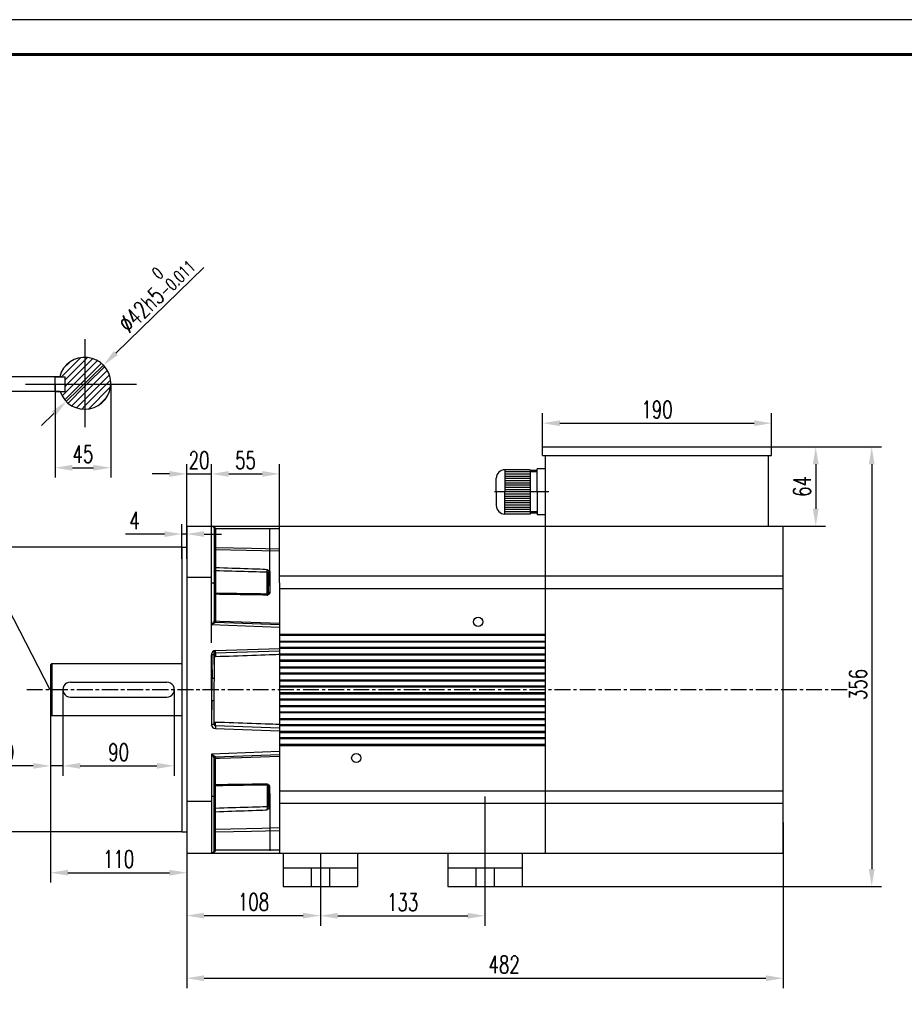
# Model space of a CAD drawing. Header units: inches. Extents: x 5451 to 9295, y -15947 to -4411.
# Tile 3 of 13: x 5854 to 6568, y -15436 to -14641. Entities that reach past the tile are written whole.
import ezdxf

# ---------------------------------------------------------------- set-up
doc = ezdxf.new("R2010")
doc.units = ezdxf.units.IN
doc.header["$MEASUREMENT"] = 0
doc.linetypes.add('CENTERX2', pattern=[20.32, 12.7, -2.54, 2.54, -2.54])
doc.layers.add('图框2', color=7, linetype='Continuous', lineweight=60)
doc.layers.add('实线', color=7, linetype='Continuous', lineweight=30)
doc.layers.add('尺寸线', color=7, linetype='Continuous')
doc.styles.add('wldj', font='txt.shx', dxfattribs={"width": 0.7, "bigfont": 'INTECAD.SHX'})
doc.dimstyles.new('半径标注', dxfattribs={"dimscale": 4, "dimtxt": 3.5, "dimasz": 3.5, "dimexe": 2, "dimexo": 0, "dimgap": 1, "dimtad": 1, "dimdec": 3, "dimdsep": 46, "dimtxsty": 'wldj', "dimcen": 0.09, "dimclrd": 1, "dimclre": 1, "dimclrt": 3, "dimazin": 2, "dimtfac": 0.7, "dimtdec": 3, "dimtmove": 0, "dimatfit": 3, "dimfxl": 1, "dimtzin": 0, "dimarcsym": 0})
pattern_1 = [(45, (4182.781, 2452.5848), (-2.6516504, 2.6516504), [])]

# ---------------------------------------------------------------- blocks, each defined once
blk = doc.blocks.new('*D38')
at = {"color": 1, "lineweight": -2}
for p, q in [((6470.46, -15289.5), (6470.46, -15423.24)), ((5988.46, -15305.36), (5988.46, -15423.24)), ((6002.46, -15415.24), (6456.46, -15415.24))]:
    blk.add_line(p, q, dxfattribs=at)
at = {"color": 1}
for points in [[(6002.46, -15412.91), (6002.46, -15417.57), (5988.46, -15415.24)], [(6456.46, -15412.91), (6456.46, -15417.57), (6470.46, -15415.24)]]:
    blk.add_solid(points, dxfattribs=at)
at = {"layer": 'Defpoints', "color": 0}
for p in [(6470.46, -15289.5), (5988.46, -15305.36), (6470.46, -15415.24)]:
    blk.add_point(p, dxfattribs=at)
at = {"color": 3, "insert": (6244.94, -15404.24), "char_height": 14, "attachment_point": 5, "style": 'wldj'}
blk.add_mtext('482', dxfattribs=at)
blk = doc.blocks.new('*D39')
at = {"color": 1, "lineweight": -2}
for p, q in [((6096.46, -15341.09), (6096.46, -15372.81)), ((6229.46, -15341.09), (6229.46, -15372.81)), ((6110.46, -15364.81), (6215.46, -15364.81))]:
    blk.add_line(p, q, dxfattribs=at)
at = {"color": 1}
for points in [[(6110.46, -15362.47), (6110.46, -15367.14), (6096.46, -15364.81)], [(6215.46, -15362.47), (6215.46, -15367.14), (6229.46, -15364.81)]]:
    blk.add_solid(points, dxfattribs=at)
at = {"layer": 'Defpoints', "color": 0}
for p in [(6096.46, -15341.09), (6229.46, -15341.09), (6229.46, -15364.81)]:
    blk.add_point(p, dxfattribs=at)
at = {"color": 3, "insert": (6162.96, -15353.81), "char_height": 14, "attachment_point": 5, "style": 'wldj'}
blk.add_mtext('133', dxfattribs=at)
blk = doc.blocks.new('*D40')
at = {"color": 1, "lineweight": -2}
for p, q in [((6008.46, -15050.09), (6008.46, -14999.9)), ((6063.46, -15050.09), (6063.46, -14999.9)), ((6022.46, -15007.9), (6049.46, -15007.9))]:
    blk.add_line(p, q, dxfattribs=at)
at = {"color": 1}
for points in [[(6022.46, -15005.57), (6022.46, -15010.24), (6008.46, -15007.9)], [(6049.46, -15005.57), (6049.46, -15010.24), (6063.46, -15007.9)]]:
    blk.add_solid(points, dxfattribs=at)
at = {"layer": 'Defpoints', "color": 0}
for p in [(6063.46, -15007.9), (6008.46, -15050.09), (6063.46, -15050.09)]:
    blk.add_point(p, dxfattribs=at)
at = {"color": 3, "insert": (6035.96, -14996.9), "char_height": 14, "attachment_point": 5, "style": 'wldj'}
blk.add_mtext('55', dxfattribs=at)
blk = doc.blocks.new('*D41')
at = {"color": 1, "lineweight": -2}
for p, q in [((5984.46, -15076.62), (5984.46, -15048.49)), ((5988.46, -15076.62), (5988.46, -15048.49)), ((5970.46, -15056.49), (5939.07, -15056.49)), ((5988.46, -15056.49), (5984.46, -15056.49)), ((6002.46, -15056.49), (6016.46, -15056.49))]:
    blk.add_line(p, q, dxfattribs=at)
at = {"color": 1}
for points in [[(5970.46, -15054.15), (5970.46, -15058.82), (5984.46, -15056.49)], [(6002.46, -15054.15), (6002.46, -15058.82), (5988.46, -15056.49)]]:
    blk.add_solid(points, dxfattribs=at)
at = {"layer": 'Defpoints', "color": 0}
for p in [(5988.46, -15056.49), (5984.46, -15076.62), (5988.46, -15076.62)]:
    blk.add_point(p, dxfattribs=at)
at = {"color": 3, "insert": (5946.34, -15045.49), "char_height": 14, "attachment_point": 5, "style": 'wldj'}
blk.add_mtext('4', dxfattribs=at)
blk = doc.blocks.new('*D42')
at = {"color": 1, "lineweight": -2}
for p, q in [((5878.46, -15182.09), (5878.46, -15338)), ((5988.46, -15182.09), (5988.46, -15338)), ((5892.46, -15330), (5974.46, -15330))]:
    blk.add_line(p, q, dxfattribs=at)
at = {"color": 1}
for points in [[(5892.46, -15327.67), (5892.46, -15332.34), (5878.46, -15330)], [(5974.46, -15327.67), (5974.46, -15332.34), (5988.46, -15330)]]:
    blk.add_solid(points, dxfattribs=at)
at = {"layer": 'Defpoints', "color": 0}
for p in [(5878.46, -15182.09), (5988.46, -15182.09), (5988.46, -15330)]:
    blk.add_point(p, dxfattribs=at)
at = {"color": 3, "insert": (5933.46, -15319), "char_height": 14, "attachment_point": 5, "style": 'wldj'}
blk.add_mtext('110', dxfattribs=at)
blk = doc.blocks.new('*D25')
at = {"color": 1, "lineweight": -2}
for p, q in [((5888.46, -15182.09), (5888.46, -15251.7)), ((5978.46, -15182.09), (5978.46, -15251.7)), ((5902.46, -15243.7), (5964.46, -15243.7))]:
    blk.add_line(p, q, dxfattribs=at)
at = {"color": 1}
for points in [[(5902.46, -15241.37), (5902.46, -15246.04), (5888.46, -15243.7)], [(5964.46, -15241.37), (5964.46, -15246.04), (5978.46, -15243.7)]]:
    blk.add_solid(points, dxfattribs=at)
at = {"layer": 'Defpoints', "color": 0}
for p in [(5888.46, -15182.09), (5978.46, -15182.09), (5978.46, -15243.7)]:
    blk.add_point(p, dxfattribs=at)
at = {"color": 3, "insert": (5933.46, -15232.7), "char_height": 14, "attachment_point": 5, "style": 'wldj'}
blk.add_mtext('90', dxfattribs=at)
blk = doc.blocks.new('*D26')
at = {"color": 1, "lineweight": -2}
for p, q in [((5878.46, -15182.09), (5878.46, -15251.7)), ((5888.46, -15182.09), (5888.46, -15251.7)), ((5864.46, -15243.7), (5831.03, -15243.7)), ((5888.46, -15243.7), (5878.46, -15243.7)), ((5902.46, -15243.7), (5916.46, -15243.7))]:
    blk.add_line(p, q, dxfattribs=at)
at = {"color": 1}
for points in [[(5864.46, -15241.37), (5864.46, -15246.04), (5878.46, -15243.7)], [(5902.46, -15241.37), (5902.46, -15246.04), (5888.46, -15243.7)]]:
    blk.add_solid(points, dxfattribs=at)
at = {"layer": 'Defpoints', "color": 0}
for p in [(5878.46, -15182.09), (5888.46, -15182.09), (5878.46, -15243.7)]:
    blk.add_point(p, dxfattribs=at)
at = {"color": 3, "insert": (5840.74, -15232.7), "char_height": 14, "attachment_point": 5, "style": 'wldj'}
blk.add_mtext('10', dxfattribs=at)
blk = doc.blocks.new('*D43')
at = {"color": 1, "lineweight": -2}
for p, q in [((5984.46, -15067.09), (5825.77, -15067.09)), ((5833.77, -15081.09), (5833.77, -15283.09)), ((5984.46, -15297.09), (5825.77, -15297.09))]:
    blk.add_line(p, q, dxfattribs=at)
at = {"color": 1}
for points in [[(5831.44, -15081.09), (5836.1, -15081.09), (5833.77, -15067.09)], [(5831.44, -15283.09), (5836.1, -15283.09), (5833.77, -15297.09)]]:
    blk.add_solid(points, dxfattribs=at)
at = {"layer": 'Defpoints', "color": 0}
for p in [(5984.46, -15067.09), (5833.77, -15297.09), (5984.46, -15297.09)]:
    blk.add_point(p, dxfattribs=at)
at = {"color": 3, "insert": (5818.1, -15188.85), "char_height": 14, "attachment_point": 5, "rotation": 90, "style": 'wldj'}
blk.add_mtext('%%c230{\\H10;\\S 0^ -0.04;}', dxfattribs=at)
blk = doc.blocks.new('*D44')
at = {"color": 1, "lineweight": -2}
for p, q in [((6275.96, -14986.09), (6275.96, -14958.95)), ((6460.96, -14986.09), (6460.96, -14958.95)), ((6289.96, -14966.95), (6446.96, -14966.95))]:
    blk.add_line(p, q, dxfattribs=at)
at = {"color": 1}
for points in [[(6289.96, -14964.62), (6289.96, -14969.28), (6275.96, -14966.95)], [(6446.96, -14964.62), (6446.96, -14969.28), (6460.96, -14966.95)]]:
    blk.add_solid(points, dxfattribs=at)
at = {"layer": 'Defpoints', "color": 0}
for p in [(6460.96, -14966.95), (6275.96, -14986.09), (6460.96, -14986.09)]:
    blk.add_point(p, dxfattribs=at)
at = {"color": 3, "insert": (6368.46, -14955.95), "char_height": 14, "attachment_point": 5, "style": 'wldj'}
blk.add_mtext('190', dxfattribs=at)
blk = doc.blocks.new('*D45')
at = {"color": 1, "lineweight": -2}
for p, q in [((6460.96, -14986.09), (6504.67, -14986.09)), ((6496.67, -15000.09), (6496.67, -15036.09)), ((6458.46, -15050.09), (6504.67, -15050.09))]:
    blk.add_line(p, q, dxfattribs=at)
at = {"color": 1}
for points in [[(6494.34, -15000.09), (6499.01, -15000.09), (6496.67, -14986.09)], [(6494.34, -15036.09), (6499.01, -15036.09), (6496.67, -15050.09)]]:
    blk.add_solid(points, dxfattribs=at)
at = {"layer": 'Defpoints', "color": 0}
for p in [(6460.96, -14986.09), (6458.46, -15050.09), (6496.67, -15050.09)]:
    blk.add_point(p, dxfattribs=at)
at = {"color": 3, "insert": (6485.67, -15018.09), "char_height": 14, "attachment_point": 5, "rotation": 90, "style": 'wldj'}
blk.add_mtext('64', dxfattribs=at)
blk = doc.blocks.new('*D27')
at = {"color": 1, "lineweight": -2}
for p, q in [((6447.4, -14986.09), (6549.91, -14986.09)), ((6541.91, -15000.09), (6541.91, -15327.09)), ((6221.96, -15341.09), (6549.91, -15341.09))]:
    blk.add_line(p, q, dxfattribs=at)
at = {"color": 1}
for points in [[(6539.58, -15000.09), (6544.25, -15000.09), (6541.91, -14986.09)], [(6539.58, -15327.09), (6544.25, -15327.09), (6541.91, -15341.09)]]:
    blk.add_solid(points, dxfattribs=at)
at = {"layer": 'Defpoints', "color": 0}
for p in [(6447.4, -14986.09), (6221.96, -15341.09), (6541.91, -15341.09)]:
    blk.add_point(p, dxfattribs=at)
at = {"color": 3, "insert": (6530.91, -15177.97), "char_height": 14, "attachment_point": 5, "rotation": 90, "style": 'wldj'}
blk.add_mtext('356', dxfattribs=at)
blk = doc.blocks.new('*D28')
at = {"color": 1, "lineweight": -2}
for p, q in [((5988.46, -15314.09), (5988.46, -15372.65)), ((6096.46, -15314.3), (6096.46, -15372.65)), ((6002.46, -15364.65), (6082.46, -15364.65))]:
    blk.add_line(p, q, dxfattribs=at)
at = {"color": 1}
for points in [[(6002.46, -15362.32), (6002.46, -15366.99), (5988.46, -15364.65)], [(6082.46, -15362.32), (6082.46, -15366.99), (6096.46, -15364.65)]]:
    blk.add_solid(points, dxfattribs=at)
at = {"layer": 'Defpoints', "color": 0}
for p in [(5988.46, -15314.09), (6096.46, -15314.3), (6096.46, -15364.65)]:
    blk.add_point(p, dxfattribs=at)
at = {"color": 3, "insert": (6042.46, -15353.65), "char_height": 14, "attachment_point": 5, "style": 'wldj'}
blk.add_mtext('108', dxfattribs=at)
blk = doc.blocks.new('*D29')
at = {"color": 1, "lineweight": -2}
for p, q in [((6002.19, -14841.23), (5931.24, -14910.27)), ((5891.11, -14949.33), (5921.21, -14920.04)), ((5881.08, -14959.09), (5871.04, -14968.86))]:
    blk.add_line(p, q, dxfattribs=at)
at = {"color": 1}
for points in [[(5929.61, -14908.6), (5932.87, -14911.94), (5921.21, -14920.04)], [(5879.45, -14957.42), (5882.7, -14960.77), (5891.11, -14949.33)]]:
    blk.add_solid(points, dxfattribs=at)
at = {"layer": 'Defpoints', "color": 0}
for p in [(5921.21, -14920.04), (5891.11, -14949.33)]:
    blk.add_point(p, dxfattribs=at)
at = {"color": 3, "insert": (5960.8, -14859.64), "char_height": 14, "attachment_point": 5, "rotation": 44.22222, "style": 'wldj'}
blk.add_mtext('%%c42h5{\\H10;\\S 0^ -0.011;}', dxfattribs=at)
blk = doc.blocks.new('*D30')
at = {"color": 1, "lineweight": -2}
for p, q in [((5841.29, -14915.41), (5841.29, -14901.41)), ((5885.83, -14929.41), (5833.29, -14929.41)), ((5841.29, -14929.41), (5841.29, -14941.41)), ((5885.83, -14941.41), (5833.29, -14941.41)), ((5841.29, -14955.41), (5841.29, -14990.48))]:
    blk.add_line(p, q, dxfattribs=at)
at = {"color": 1}
for points in [[(5838.96, -14915.41), (5843.62, -14915.41), (5841.29, -14929.41)], [(5838.96, -14955.41), (5843.62, -14955.41), (5841.29, -14941.41)]]:
    blk.add_solid(points, dxfattribs=at)
at = {"layer": 'Defpoints', "color": 0}
for p in [(5885.83, -14929.41), (5841.29, -14941.41), (5885.83, -14941.41)]:
    blk.add_point(p, dxfattribs=at)
at = {"color": 3, "insert": (5830.29, -14979.94), "char_height": 14, "attachment_point": 5, "rotation": 90, "style": 'wldj'}
blk.add_mtext('12', dxfattribs=at)
blk = doc.blocks.new('*D31')
at = {"color": 1, "lineweight": -2}
for p, q in [((5882.15, -14935.41), (5882.15, -15010.93)), ((5927.15, -14935.41), (5927.15, -15010.93)), ((5896.15, -15002.93), (5913.15, -15002.93))]:
    blk.add_line(p, q, dxfattribs=at)
at = {"color": 1}
for points in [[(5896.15, -15000.6), (5896.15, -15005.27), (5882.15, -15002.93)], [(5913.15, -15000.6), (5913.15, -15005.27), (5927.15, -15002.93)]]:
    blk.add_solid(points, dxfattribs=at)
at = {"layer": 'Defpoints', "color": 0}
for p in [(5882.15, -14935.41), (5927.15, -14935.41), (5927.15, -15002.93)]:
    blk.add_point(p, dxfattribs=at)
at = {"color": 3, "insert": (5904.65, -14991.93), "char_height": 14, "attachment_point": 5, "style": 'wldj'}
blk.add_mtext('45', dxfattribs=at)
blk = doc.blocks.new('*D47')
at = {"color": 1, "lineweight": -2}
for p, q in [((5988.46, -15062.55), (5988.46, -14999.9)), ((6008.46, -15144.33), (6008.46, -14999.9)), ((5974.46, -15007.9), (5960.46, -15007.9)), ((5988.46, -15007.9), (6008.46, -15007.9)), ((6022.46, -15007.9), (6036.46, -15007.9))]:
    blk.add_line(p, q, dxfattribs=at)
at = {"color": 1}
for points in [[(5974.46, -15005.57), (5974.46, -15010.24), (5988.46, -15007.9)], [(6022.46, -15005.57), (6022.46, -15010.24), (6008.46, -15007.9)]]:
    blk.add_solid(points, dxfattribs=at)
at = {"layer": 'Defpoints', "color": 0}
for p in [(6008.46, -15007.9), (5988.46, -15062.55), (6008.46, -15144.33)]:
    blk.add_point(p, dxfattribs=at)
at = {"color": 3, "insert": (5998.46, -14996.9), "char_height": 14, "attachment_point": 5, "style": 'wldj'}
blk.add_mtext('20', dxfattribs=at)

msp = doc.modelspace()

# ---------------------------------------------------------------- hatches: boundary and pattern name
h = msp.add_hatch()
h.set_pattern_fill('ANSI31', color=256, scale=30, style=0)
h.set_pattern_definition(pattern_1)
h.paths.add_polyline_path([(5906.1588, -14913.6827, 0.34167732), (5885.8317, -14929.4093), (5890.1462, -14929.4093), (5890.1462, -14935.4093), (5906.1588, -14935.4093)])
h = msp.add_hatch()
h.set_pattern_fill('ANSI31', color=256, scale=30, style=0)
h.set_pattern_definition(pattern_1)
h.paths.add_polyline_path([(5906.1588, -14913.6827), (5906.1588, -14935.4093), (5927.1462, -14935.4093, 0.42438638)])
h = msp.add_hatch()
h.set_pattern_fill('ANSI31', color=256, scale=30, style=0)
h.set_pattern_definition(pattern_1)
h.paths.add_polyline_path([(5906.1588, -14935.4093), (5890.1462, -14935.4093), (5890.1462, -14941.4093), (5886.2653, -14941.4093, 0.32163326), (5906.1588, -14955.6827)])
h = msp.add_hatch()
h.set_pattern_fill('ANSI31', color=256, scale=30, style=0)
h.set_pattern_definition(pattern_1)
h.paths.add_polyline_path([(5927.1462, -14935.4093), (5906.1588, -14935.4093), (5906.1588, -14955.6827, 0.4041134)])

# ---------------------------------------------------------------- linework, layer by layer
for p, q in [((5906.1588, -14899.0971), (5906.1588, -14970.2683)), ((5882.1462, -14929.4093), (5890.1462, -14929.4093)), ((5882.1462, -14941.4093), (5882.1462, -14929.4093)), ((5890.1462, -14941.4093), (5890.1462, -14929.4093)), ((5858.3148, -14935.4093), (5947.9104, -14935.4093)), ((5882.1462, -14941.4093), (5890.1462, -14941.4093)), ((6275.9574, -14986.0904), (6460.9574, -14986.0904)), ((6275.9574, -14993.0904), (6460.9574, -14993.0904)), ((5988.4602, -15050.0904), (6498.4604, -15050.0904)), ((5988.4602, -15050.0904), (5988.4602, -15314.0904)), ((5984.4602, -15067.0904), (5988.4602, -15067.0904)), ((5984.4602, -15067.0904), (5984.4602, -15297.0904)), ((6008.4574, -15091.6692), (5988.4602, -15091.6692)), ((5878.4602, -15162.0904), (5879.4602, -15161.0904)), ((5878.4602, -15162.0904), (5878.4602, -15202.0904)), ((5879.4602, -15161.0904), (5984.4602, -15161.0904)), ((5879.4602, -15161.0904), (5879.4602, -15203.0904)), ((5894.4602, -15176.0904), (5972.454, -15176.0904)), ((5894.4605, -15188.0904), (5972.3252, -15188.0889)), ((5878.4602, -15202.0904), (5879.4602, -15203.0904)), ((5879.4602, -15203.0904), (5984.4602, -15203.0904)), ((6229.4602, -15268.3458), (6229.4602, -15348.0954)), ((6008.4574, -15272.5116), (5988.4602, -15272.5116)), ((5984.4602, -15297.0904), (5988.4602, -15297.0904)), ((5988.4602, -15314.0904), (6126.4602, -15314.0904)), ((6063.4574, -15314.0904), (6470.4604, -15314.0904)), ((6066.4602, -15314.0904), (6066.4602, -15341.0904)), ((6096.4602, -15314.2998), (6096.4602, -15367.881)), ((6126.4602, -15314.0904), (6126.4602, -15341.0904)), ((6199.4602, -15314.0904), (6199.4602, -15341.0904)), ((6229.4602, -15314.0904), (6229.4602, -15348.0954)), ((6259.4602, -15314.0904), (6259.4602, -15341.0904)), ((6066.4602, -15326.0904), (6126.4602, -15326.0904)), ((6088.9602, -15326.0904), (6088.9602, -15341.0904)), ((6103.9602, -15326.0904), (6103.9602, -15341.0904)), ((6199.4602, -15326.0904), (6259.4602, -15326.0904)), ((6221.9602, -15326.0904), (6221.9602, -15341.0904)), ((6236.9602, -15326.0904), (6236.9602, -15341.0904)), ((6066.4602, -15341.0904), (6126.4602, -15341.0904)), ((6199.4602, -15341.0904), (6259.4602, -15341.0904))]:
    msp.add_line(p, q)
at = {"color": 7, "linetype": 'Continuous', "lineweight": 30}
for p, q in [((6275.9574, -14993.0904), (6275.9574, -14986.0904)), ((6460.9574, -14993.0904), (6460.9574, -14986.0904)), ((6278.4574, -15050.0904), (6278.4574, -14993.0904)), ((6458.4574, -15050.0904), (6458.4574, -14993.0904)), ((6008.4574, -15095.8271), (6008.4574, -15050.0904)), ((6008.4574, -15050.0904), (6071.1574, -15050.0904)), ((6010.6574, -15052.2904), (6010.6574, -15096.5107)), ((6010.6574, -15052.2904), (6011.7191, -15052.2904)), ((6011.7191, -15052.2904), (6011.7191, -15067.2243)), ((6063.4574, -15052.2904), (6011.7191, -15052.2904)), ((6055.7574, -15098.2442), (6055.7574, -15051.9559)), ((6063.4574, -15095.8271), (6063.4574, -15050.0904)), ((6278.4574, -15314.6289), (6278.4574, -15050.0904)), ((6278.4574, -15314.6289), (6278.4574, -15050.0904)), ((6470.4604, -15314.0904), (6470.4604, -15050.0904)), ((6010.6574, -15067.2243), (6011.7191, -15067.2243)), ((6011.7191, -15069.1553), (6011.7191, -15083.475)), ((6054.6191, -15088.1822), (6054.6046, -15087.9929)), ((6054.6191, -15104.2146), (6054.6191, -15088.1822)), ((6055.7285, -15087.0947), (6055.7574, -15087.3447)), ((6055.7574, -15087.3447), (6055.7574, -15103.5025)), ((6063.4574, -15090.3197), (6470.4604, -15090.3197)), ((6008.4574, -15129.8522), (6008.4574, -15095.8271)), ((6010.6574, -15096.5107), (6010.6574, -15126.6654)), ((6063.4574, -15095.8271), (6063.4574, -15314.0904)), ((6063.4574, -15100.3197), (6470.4604, -15100.3197)), ((6011.7191, -15105.1607), (6011.7191, -15126.6174)), ((6054.6046, -15104.3377), (6054.6191, -15104.2146)), ((6055.7574, -15103.5025), (6055.7285, -15103.7957)), ((6063.4574, -15132.0418), (6008.4574, -15129.8522)), ((6011.7191, -15127.7648), (6063.4574, -15129.5715)), ((6063.4574, -15137.2654), (6278.4574, -15137.2654)), ((6278.4574, -15137.8154), (6063.4574, -15137.8154)), ((6278.4574, -15138.5356), (6063.4574, -15138.5356)), ((6011.6423, -15150.6174), (6063.4574, -15148.808)), ((6063.4574, -15142.9186), (6278.4574, -15142.9186)), ((6063.4574, -15143.3154), (6278.4574, -15143.3154)), ((6278.4574, -15143.8654), (6063.4574, -15143.8654)), ((6063.4574, -15147.7154), (6278.4574, -15147.7154)), ((6278.4574, -15148.2654), (6063.4574, -15148.2654)), ((6278.4574, -15148.9452), (6063.4574, -15148.9452)), ((6008.4574, -15173.0639), (6008.4574, -15153.9154)), ((6010.6574, -15153.9154), (6008.4574, -15153.9154)), ((6010.6574, -15153.9154), (6010.6574, -15173.0639)), ((6063.4574, -15151.0093), (6011.7191, -15152.816)), ((6063.4574, -15153.3282), (6278.4574, -15153.3282)), ((6063.4574, -15153.7654), (6278.4574, -15153.7654)), ((6278.4574, -15154.3154), (6063.4574, -15154.3154)), ((6063.4574, -15158.1654), (6278.4574, -15158.1654)), ((6278.4574, -15158.7154), (6063.4574, -15158.7154)), ((6278.4574, -15159.3548), (6063.4574, -15159.3548)), ((6063.4574, -15163.7378), (6278.4574, -15163.7378)), ((6063.4574, -15164.2154), (6278.4574, -15164.2154)), ((6278.4574, -15164.7654), (6063.4574, -15164.7654)), ((6010.6574, -15173.0639), (6008.4574, -15173.0639)), ((6010.6574, -15173.0639), (6010.6672, -15174.7266)), ((6063.4574, -15168.6154), (6278.4574, -15168.6154)), ((6278.4574, -15169.1654), (6063.4574, -15169.1654)), ((6278.4574, -15169.7643), (6063.4574, -15169.7643)), ((6063.4574, -15174.1473), (6278.4574, -15174.1473)), ((6063.4574, -15174.6654), (6278.4574, -15174.6654)), ((6278.4574, -15175.2154), (6063.4574, -15175.2154)), ((6063.4574, -15179.0654), (6278.4574, -15179.0654)), ((6278.4574, -15179.6154), (6063.4574, -15179.6154)), ((6278.4574, -15180.1739), (6063.4574, -15180.1739)), ((6010.6574, -15191.1169), (6010.6672, -15189.4542)), ((6063.4574, -15184.5569), (6278.4574, -15184.5569)), ((6063.4574, -15185.1154), (6278.4574, -15185.1154)), ((6278.4574, -15185.6654), (6063.4574, -15185.6654)), ((6063.4574, -15189.5154), (6278.4574, -15189.5154)), ((6010.6574, -15191.1169), (6008.4574, -15191.1169)), ((6008.4574, -15191.1169), (6008.4574, -15210.2654)), ((6010.6574, -15210.2654), (6010.6574, -15191.1169)), ((6278.4574, -15190.0654), (6063.4574, -15190.0654)), ((6278.4574, -15190.5835), (6063.4574, -15190.5835)), ((6063.4574, -15194.9665), (6278.4574, -15194.9665)), ((6063.4574, -15195.5654), (6278.4574, -15195.5654)), ((6278.4574, -15196.1154), (6063.4574, -15196.1154)), ((6063.4574, -15199.9654), (6278.4574, -15199.9654)), ((6278.4574, -15200.5154), (6063.4574, -15200.5154)), ((6278.4574, -15200.9931), (6063.4574, -15200.9931)), ((6063.4574, -15205.3761), (6278.4574, -15205.3761)), ((6010.6574, -15210.2654), (6008.4574, -15210.2654)), ((6011.6423, -15213.5634), (6063.4574, -15215.3729)), ((6063.4574, -15213.1715), (6011.7191, -15211.3648)), ((6063.4574, -15206.0154), (6278.4574, -15206.0154)), ((6278.4574, -15206.5654), (6063.4574, -15206.5654)), ((6063.4574, -15210.4154), (6278.4574, -15210.4154)), ((6278.4574, -15210.9654), (6063.4574, -15210.9654)), ((6278.4574, -15211.4026), (6063.4574, -15211.4026)), ((6063.4574, -15215.7856), (6278.4574, -15215.7856)), ((6063.4574, -15216.4654), (6278.4574, -15216.4654)), ((6278.4574, -15217.0154), (6063.4574, -15217.0154)), ((6063.4574, -15220.8654), (6278.4574, -15220.8654)), ((6278.4574, -15221.4154), (6063.4574, -15221.4154)), ((6278.4574, -15221.8122), (6063.4574, -15221.8122)), ((6063.4574, -15226.1952), (6278.4574, -15226.1952)), ((6063.4574, -15226.9154), (6278.4574, -15226.9154)), ((6278.4574, -15227.4654), (6063.4574, -15227.4654)), ((6063.4574, -15232.1391), (6008.4574, -15234.3286)), ((6008.4574, -15234.3286), (6008.4574, -15268.3538)), ((6010.6574, -15267.6702), (6010.6574, -15237.5154)), ((6011.7191, -15236.416), (6063.4574, -15234.6093)), ((6011.7191, -15259.0201), (6011.7191, -15237.5634)), ((6054.6046, -15259.8432), (6054.6191, -15259.9662)), ((6054.6191, -15259.9662), (6054.6191, -15275.9986)), ((6055.7574, -15260.6783), (6055.7285, -15260.3851)), ((6055.7574, -15276.8361), (6055.7574, -15260.6783)), ((6008.4574, -15268.3538), (6008.4574, -15314.0904)), ((6010.6574, -15311.8904), (6010.6574, -15267.6702)), ((6055.7574, -15265.9367), (6055.7574, -15312.2249)), ((6063.4574, -15263.8611), (6470.4604, -15263.8611)), ((6054.6191, -15275.9986), (6054.6046, -15276.1879)), ((6055.7285, -15277.0861), (6055.7574, -15276.8361)), ((6063.4574, -15273.8611), (6470.4604, -15273.8611)), ((6011.7191, -15295.0255), (6011.7191, -15280.7058)), ((6010.6574, -15296.9565), (6011.7191, -15296.9565)), ((6011.7191, -15311.8904), (6011.7191, -15296.9565)), ((6008.4574, -15314.0904), (6071.1574, -15314.0904)), ((6010.6574, -15311.8904), (6011.7191, -15311.8904)), ((6063.4574, -15311.8904), (6011.7191, -15311.8904))]:
    msp.add_line(p, q, dxfattribs=at)
at = {"color": 8, "linetype": 'Continuous', "lineweight": 30}
for p, q in [((6011.7574, -15086.1614), (6011.7574, -15104.5682)), ((6053.5191, -15105.0843), (6053.5191, -15087.6884)), ((6011.7574, -15278.0194), (6011.7574, -15259.6127)), ((6053.5191, -15259.0965), (6053.5191, -15276.4925))]:
    msp.add_line(p, q, dxfattribs=at)
at = {"color": 1, "linetype": 'CENTERX2'}
for p, q in [((5859.3682, -15182.0904), (6023.4602, -15182.0904)), ((5899.6531, -15182.0904), (6523.6668, -15182.0904))]:
    msp.add_line(p, q, dxfattribs=at)
msp.add_lwpolyline([(5450.6862, -15947.4536), (7283.073, -15947.4536), (7283.073, -14641.0206), (5450.6862, -14641.0206)], close=True)
at = {"color": 7, "linetype": 'Continuous', "lineweight": 30, "flags": 128}
for points in [[(6011.7191, -15067.2243), (6040.9352, -15067.8319), (6063.4574, -15068.3026)], [(6063.4574, -15070.4035), (6063.4574, -15070.4035), (6049.1755, -15069.9405), (6011.7191, -15069.1553)], [(6010.6574, -15086.6469), (6010.6786, -15086.5522), (6010.7412, -15086.4611), (6010.8428, -15086.3772), (6010.9796, -15086.3036), (6011.1463, -15086.2433), (6011.3365, -15086.1984), (6011.5428, -15086.1708), (6011.7574, -15086.1614)], [(6010.6574, -15104.4708), (6010.6777, -15104.6025), (6010.7375, -15104.7294), (6010.8349, -15104.8468), (6010.9662, -15104.9503), (6011.1265, -15105.0363), (6011.31, -15105.1014), (6011.51, -15105.1434), (6011.7191, -15105.1607)], [(6054.6046, -15104.3377), (6054.6371, -15104.2051), (6054.7088, -15104.0837), (6054.8172, -15103.978), (6054.9581, -15103.892), (6055.1264, -15103.8289), (6055.3156, -15103.7911), (6055.5189, -15103.7799), (6055.7285, -15103.7957)], [(6055.7574, -15103.5025), (6055.5375, -15103.5118), (6055.3248, -15103.5494), (6055.128, -15103.6137), (6054.9549, -15103.7021), (6054.8125, -15103.811), (6054.7065, -15103.9362), (6054.6411, -15104.0726), (6054.6191, -15104.2146)], [(6010.6574, -15126.0918), (6010.6777, -15126.1921), (6010.7375, -15126.2888), (6010.8349, -15126.3783), (6010.9662, -15126.4572), (6011.1265, -15126.5226), (6011.31, -15126.5723), (6011.51, -15126.6043), (6011.7191, -15126.6174)], [(6008.4574, -15129.8522), (6008.8395, -15129.2988), (6009.2099, -15128.7623), (6009.5574, -15128.2588), (6009.8716, -15127.8038), (6010.1427, -15127.411), (6010.3627, -15127.0924), (6010.5248, -15126.8576), (6010.624, -15126.7139), (6010.6574, -15126.6654)], [(6011.7191, -15127.7648), (6011.6564, -15127.8049), (6011.4708, -15127.9237), (6011.1694, -15128.1166), (6010.7638, -15128.3762), (6010.2695, -15128.6925), (6009.7056, -15129.0534), (6009.0937, -15129.445), (6008.4574, -15129.8522)], [(6011.7191, -15126.6174), (6015.0538, -15126.733), (6032.6394, -15127.3422), (6063.4574, -15128.4098)], [(6011.7191, -15155.622), (6011.51, -15155.6144), (6011.31, -15155.5959), (6011.1265, -15155.5672), (6010.9662, -15155.5294), (6010.8349, -15155.4838), (6010.7375, -15155.4322), (6010.6777, -15155.3763), (6010.6574, -15155.3184)], [(6011.7191, -15152.816), (6011.7176, -15152.7738), (6011.7132, -15152.6487), (6011.7061, -15152.4455), (6011.6966, -15152.1721), (6011.6849, -15151.8389), (6011.6717, -15151.4588), (6011.6573, -15151.0463), (6011.6423, -15150.6174)], [(6011.7191, -15208.5588), (6011.51, -15208.5664), (6011.31, -15208.5849), (6011.1265, -15208.6136), (6010.9662, -15208.6514), (6010.8349, -15208.697), (6010.7375, -15208.7487), (6010.6777, -15208.8045), (6010.6574, -15208.8625)], [(6011.7191, -15211.3648), (6011.7176, -15211.407), (6011.7132, -15211.5321), (6011.7061, -15211.7353), (6011.6966, -15212.0088), (6011.6849, -15212.3419), (6011.6717, -15212.7221), (6011.6573, -15213.1345), (6011.6423, -15213.5634)], [(6011.7191, -15236.416), (6011.6564, -15236.3759), (6011.4708, -15236.2572), (6011.1694, -15236.0642), (6010.7638, -15235.8047), (6010.2695, -15235.4883), (6009.7056, -15235.1274), (6009.0937, -15234.7358), (6008.4574, -15234.3286)], [(6008.4574, -15234.3286), (6008.8395, -15234.882), (6009.2099, -15235.4185), (6009.5574, -15235.922), (6009.8716, -15236.377), (6010.1427, -15236.7698), (6010.3627, -15237.0884), (6010.5248, -15237.3232), (6010.624, -15237.467), (6010.6574, -15237.5154)], [(6010.6574, -15238.089), (6010.6777, -15237.9887), (6010.7375, -15237.892), (6010.8349, -15237.8026), (6010.9662, -15237.7237), (6011.1265, -15237.6582), (6011.31, -15237.6085), (6011.51, -15237.5765), (6011.7191, -15237.5634)], [(6011.7191, -15237.5634), (6015.0538, -15237.4478), (6032.6394, -15236.8386), (6063.4574, -15235.7711)], [(6010.6574, -15259.71), (6010.6777, -15259.5783), (6010.7375, -15259.4514), (6010.8349, -15259.3341), (6010.9662, -15259.2305), (6011.1265, -15259.1446), (6011.31, -15259.0794), (6011.51, -15259.0374), (6011.7191, -15259.0201)], [(6054.6046, -15259.8432), (6054.6371, -15259.9758), (6054.7088, -15260.0972), (6054.8172, -15260.2028), (6054.9581, -15260.2888), (6055.1264, -15260.3519), (6055.3156, -15260.3898), (6055.5189, -15260.401), (6055.7285, -15260.3851)], [(6055.7574, -15260.6783), (6055.5375, -15260.669), (6055.3248, -15260.6314), (6055.128, -15260.5672), (6054.9549, -15260.4788), (6054.8125, -15260.3698), (6054.7065, -15260.2446), (6054.6411, -15260.1083), (6054.6191, -15259.9662)], [(6010.6574, -15277.5339), (6010.6786, -15277.6286), (6010.7412, -15277.7197), (6010.8428, -15277.8036), (6010.9796, -15277.8772), (6011.1463, -15277.9376), (6011.3365, -15277.9824), (6011.5428, -15278.0101), (6011.7574, -15278.0194)], [(6063.4574, -15293.7773), (6063.4574, -15293.7773), (6049.1755, -15294.2404), (6011.7191, -15295.0255)], [(6011.7191, -15296.9565), (6040.9352, -15296.3489), (6063.4574, -15295.8782)]]:
    msp.add_lwpolyline(points, dxfattribs=at)
at = {"color": 7, "linetype": 'Continuous', "lineweight": 30}
for centre in [(6223.9574, -15127.3654), (6125.4574, -15237.3654)]:
    msp.add_circle(centre, 3.74, dxfattribs=at)
for centre, radius, start, end in [((5906.1588, -14934.6827), 21, 198.6819288, 165.4565366), ((5894.4602, -15182.0904), 6, 89.9999963, 270.0031603), ((5972.4605, -15182.0904), 6, 268.707364, 90.0625023)]:
    msp.add_arc(centre, radius, start, end)
for centre, radius, start, end in [((6011.6894, -15068.1215), 1.0342, 183.7842451, 271.644252), ((6011.6402, -15082.4865), 0.9916, 187.6848215, 274.5622165), ((6053.7116, -15089.0888), 1.4137, 50.8275383, 97.8296364), ((6055.7211, -15088.2378), 1.143, 89.6289997, 167.6314118), ((6055.613, -15088.3408), 1.0065, 81.7479371, 170.9347687), ((6011.7574, -15103.2419), 1.1, 180.0144292, 269.3835349), ((6053.5191, -15103.9843), 1.1, 269.3428303, 311.4900032), ((6011.7574, -15126.6654), 1.1, 180, 268), ((6011.7574, -15153.9154), 3.3, 92, 180), ((6011.7574, -15153.9154), 1.1, 92, 180), ((6011.7574, -15210.2654), 3.3, 180, 268), ((6011.7574, -15210.2654), 1.1, 180, 268), ((6011.7574, -15237.5154), 1.1, 92, 180), ((6011.7574, -15260.9389), 1.1, 90.6164651, 179.9855708), ((6053.5191, -15260.1965), 1.1, 48.5099968, 90.6571697), ((6053.7116, -15275.092), 1.4137, 262.1703636, 309.1724617), ((6055.7211, -15275.9431), 1.143, 192.3685882, 270.3710003), ((6055.613, -15275.84), 1.0065, 189.0652313, 278.2520629), ((6011.6402, -15281.6943), 0.9916, 85.4377835, 172.3151785), ((6011.6894, -15296.0593), 1.0342, 88.355748, 176.2157549)]:
    msp.add_arc(centre, radius, start, end, dxfattribs=at)
at = {"color": 8, "linetype": 'Continuous', "lineweight": 30}
msp.add_ellipse((6008.4574, -15052.2904), major_axis=(-3.2616, 0), ratio=0.67451339, start_param=3.14159265, end_param=4.43898268, dxfattribs=at)
at = {"color": 8, "linetype": 'Continuous', "lineweight": 30, "extrusion": (0, 0, -1)}
msp.add_ellipse((6008.4574, -15311.8904), major_axis=(3.2616, 0), ratio=0.67451339, start_param=0, end_param=1.29739002, dxfattribs=at)
at = {"color": 7, "linetype": 'Continuous', "lineweight": 30}
for points, knots in [([(6008.4574, -15050.0904), (6008.6966, -15050.1132), (6009.1749, -15050.1588), (6009.814, -15050.5125), (6010.3145, -15051.0372), (6010.5977, -15051.656), (6010.6571, -15052.0924), (6010.6574, -15052.2863), (6010.6574, -15052.2904)], [0, 0, 0, 0, 0.20272289, 0.40530726, 0.61179909, 0.82709087, 0.9962961, 1, 1, 1, 1]), ([(6011.7191, -15067.2243), (6011.7169, -15067.4716), (6011.7126, -15067.9662), (6011.7125, -15068.6229), (6011.7157, -15068.9898), (6011.7186, -15069.1335), (6011.7191, -15069.1553)], [0, 0, 0, 0, 0.3145535, 0.62913458, 0.94362969, 1, 1, 1, 1]), ([(6011.7191, -15083.475), (6020.5355, -15083.7619), (6038.1358, -15084.3344), (6055.7354, -15084.946), (6053.4821, -15085.3779)], [0, 0, 0, 0, 0.50092235, 1, 1, 1, 1]), ([(6011.7191, -15083.475), (6011.7204, -15083.6492), (6011.7232, -15083.9978), (6011.7324, -15084.7051), (6011.7441, -15085.4615), (6011.753, -15085.9281), (6011.7574, -15086.1614)], [0, 0, 0, 0, 0.24947962, 0.49954895, 0.74975406, 1, 1, 1, 1]), ([(6053.5128, -15087.3592), (6055.7354, -15087.425), (6038.1357, -15086.8995), (6020.5354, -15086.407), (6011.7574, -15086.1614)], [0, 0, 0, 0, 0.50125715, 1, 1, 1, 1]), ([(6053.4807, -15085.2512), (6053.4833, -15085.2525), (6053.6852, -15085.3491), (6054.0803, -15085.5326), (6054.4428, -15085.7392), (6054.6191, -15085.8397)], [0, 0, 0, 0, 0.006829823, 0.517148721, 1, 1, 1, 1]), ([(6054.6046, -15087.9929), (6054.5999, -15087.9648), (6054.5656, -15087.7583), (6054.3873, -15087.2662), (6054.0303, -15086.463), (6053.7252, -15085.7312), (6053.5388, -15085.357), (6053.4818, -15085.2533), (6053.4807, -15085.2512)], [0, 0, 0, 0, 0.02935729, 0.21541737, 0.5011595, 0.84771354, 0.99696836, 1, 1, 1, 1]), ([(6053.5191, -15087.6884), (6053.5163, -15087.5454), (6053.509, -15087.1643), (6053.4977, -15086.5098), (6053.4868, -15085.7897), (6053.4827, -15085.4325), (6053.4807, -15085.2512)], [0, 0, 0, 0, 0.16538907, 0.44085906, 0.71626344, 1, 1, 1, 1]), ([(6054.6191, -15085.8397), (6054.6277, -15085.845), (6054.9088, -15086.018), (6055.3673, -15086.3709), (6055.6572, -15086.8253), (6055.7192, -15087.0597), (6055.7285, -15087.0947)], [0, 0, 0, 0, 0.0156917, 0.51158761, 0.92701682, 1, 1, 1, 1]), ([(6008.4574, -15095.8271), (6008.6966, -15095.8341), (6009.1749, -15095.8482), (6009.814, -15095.9578), (6010.3145, -15096.1206), (6010.5977, -15096.313), (6010.6571, -15096.4489), (6010.6574, -15096.5094), (6010.6574, -15096.5107)], [0, 0, 0, 0, 0.20272289, 0.40530726, 0.61179909, 0.82709087, 0.9962961, 1, 1, 1, 1]), ([(6053.4819, -15105.7794), (6055.7356, -15105.7862), (6038.136, -15105.5646), (6020.5356, -15105.2955), (6011.7191, -15105.1607)], [0, 0, 0, 0, 0.499067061, 1, 1, 1, 1]), ([(6053.5191, -15104.9459), (6053.5191, -15104.9459), (6045.0426, -15104.8495), (6027.4412, -15104.5767), (6011.741, -15104.3333)], [0, 0, 0, 0, 0.10801338, 1, 1, 1, 1]), ([(6055.7285, -15103.7957), (6055.6975, -15103.9098), (6055.6076, -15104.2407), (6055.253, -15104.7426), (6054.6109, -15105.2793), (6053.9824, -15105.6307), (6053.5819, -15105.8428), (6053.4833, -15105.8954), (6053.4807, -15105.8968)], [0, 0, 0, 0, 0.12434325, 0.36078442, 0.60017689, 0.90137429, 0.99733367, 1, 1, 1, 1]), ([(6054.2522, -15104.8062), (6054.2863, -15104.7751), (6054.3974, -15104.6738), (6054.5372, -15104.534), (6054.5885, -15104.3846), (6054.6046, -15104.3377)], [0, 0, 0, 0, 0.23253661, 0.75907786, 1, 1, 1, 1]), ([(6011.7191, -15126.6174), (6011.7169, -15126.823), (6011.7126, -15127.2341), (6011.7125, -15127.6295), (6011.7157, -15127.7584), (6011.7186, -15127.7639), (6011.7191, -15127.7648)], [0, 0, 0, 0, 0.31455354, 0.62913374, 0.9436311, 1, 1, 1, 1]), ([(6008.6027, -15152.9469), (6008.6435, -15154.6679), (6008.7921, -15160.7865), (6009.0922, -15171.313), (6008.5797, -15182.3114), (6008.488, -15188.9168), (6008.4574, -15191.1169)], [0.14135382, 0.14135382, 0.14135382, 0.14135382, 0.257500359, 0.554282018, 0.8515409, 1, 1, 1, 1]), ([(6011.7191, -15152.816), (6011.7138, -15152.8405), (6011.7032, -15152.8896), (6011.6945, -15153.269), (6011.6927, -15153.8275), (6011.6983, -15154.5228), (6011.7082, -15155.1481), (6011.7164, -15155.5049), (6011.7191, -15155.622)], [0, 0, 0, 0, 0.18231886, 0.36471884, 0.5469522, 0.72902465, 0.91108571, 1, 1, 1, 1]), ([(6063.4574, -15153.8505), (6061.1215, -15153.9304), (6041.309, -15154.6086), (6021.4959, -15155.2872), (6011.7191, -15155.622)], [0, 0, 0, 0, 0.50654528, 1, 1, 1, 1]), ([(6008.6027, -15211.2339), (6008.6435, -15209.513), (6008.7921, -15203.3944), (6009.0922, -15192.8679), (6008.5797, -15181.8694), (6008.488, -15175.264), (6008.4574, -15173.0639)], [0.14135382, 0.14135382, 0.14135382, 0.14135382, 0.257500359, 0.554282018, 0.8515409, 1, 1, 1, 1]), ([(6011.7191, -15211.3648), (6011.7138, -15211.3403), (6011.7032, -15211.2913), (6011.6945, -15210.9119), (6011.6927, -15210.3533), (6011.6983, -15209.658), (6011.7082, -15209.0327), (6011.7164, -15208.6759), (6011.7191, -15208.5588)], [0, 0, 0, 0, 0.18231886, 0.36471884, 0.5469522, 0.72902465, 0.91108571, 1, 1, 1, 1]), ([(6063.4574, -15210.3304), (6061.1215, -15210.2504), (6041.309, -15209.5722), (6021.4959, -15208.8937), (6011.7191, -15208.5588)], [0, 0, 0, 0, 0.50654528, 1, 1, 1, 1]), ([(6011.7191, -15237.5634), (6011.7169, -15237.3579), (6011.7126, -15236.9468), (6011.7125, -15236.5513), (6011.7157, -15236.4225), (6011.7186, -15236.4169), (6011.7191, -15236.416)], [0, 0, 0, 0, 0.31455354, 0.62913374, 0.9436311, 1, 1, 1, 1]), ([(6053.4819, -15258.4014), (6055.7356, -15258.3946), (6038.136, -15258.6163), (6020.5356, -15258.8853), (6011.7191, -15259.0201)], [0, 0, 0, 0, 0.499067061, 1, 1, 1, 1]), ([(6053.5191, -15259.235), (6053.5191, -15259.235), (6045.0426, -15259.3313), (6027.4412, -15259.6042), (6011.741, -15259.8475)], [0, 0, 0, 0, 0.10801338, 1, 1, 1, 1]), ([(6055.7285, -15260.3851), (6055.6975, -15260.2711), (6055.6076, -15259.9402), (6055.253, -15259.4383), (6054.6109, -15258.9015), (6053.9824, -15258.5501), (6053.5819, -15258.3381), (6053.4833, -15258.2854), (6053.4807, -15258.284)], [0, 0, 0, 0, 0.12434325, 0.36078442, 0.60017689, 0.90137429, 0.99733367, 1, 1, 1, 1]), ([(6054.2522, -15259.3746), (6054.2863, -15259.4057), (6054.3974, -15259.507), (6054.5372, -15259.6468), (6054.5885, -15259.7963), (6054.6046, -15259.8432)], [0, 0, 0, 0, 0.23253661, 0.75907786, 1, 1, 1, 1]), ([(6008.4574, -15268.3538), (6008.6966, -15268.3467), (6009.1749, -15268.3326), (6009.814, -15268.223), (6010.3145, -15268.0602), (6010.5977, -15267.8678), (6010.6571, -15267.7319), (6010.6574, -15267.6715), (6010.6574, -15267.6702)], [0, 0, 0, 0, 0.20272289, 0.40530726, 0.61179909, 0.82709087, 0.9962961, 1, 1, 1, 1]), ([(6053.5128, -15276.8216), (6055.7354, -15276.7559), (6038.1357, -15277.2814), (6020.5354, -15277.7738), (6011.7574, -15278.0194)], [0, 0, 0, 0, 0.50125715, 1, 1, 1, 1]), ([(6054.6046, -15276.1879), (6054.5999, -15276.216), (6054.5656, -15276.4225), (6054.3873, -15276.9147), (6054.0303, -15277.7179), (6053.7252, -15278.4496), (6053.5388, -15278.8239), (6053.4818, -15278.9275), (6053.4807, -15278.9296)], [0, 0, 0, 0, 0.02935729, 0.21541737, 0.5011595, 0.84771354, 0.99696836, 1, 1, 1, 1]), ([(6053.5191, -15276.4925), (6053.5163, -15276.6354), (6053.509, -15277.0166), (6053.4977, -15277.671), (6053.4868, -15278.3911), (6053.4827, -15278.7483), (6053.4807, -15278.9296)], [0, 0, 0, 0, 0.16538907, 0.44085906, 0.71626344, 1, 1, 1, 1]), ([(6054.6191, -15278.3412), (6054.6277, -15278.3358), (6054.9088, -15278.1628), (6055.3673, -15277.8099), (6055.6572, -15277.3556), (6055.7192, -15277.1211), (6055.7285, -15277.0861)], [0, 0, 0, 0, 0.0156917, 0.51158761, 0.92701682, 1, 1, 1, 1]), ([(6011.7191, -15280.7058), (6011.7204, -15280.5317), (6011.7232, -15280.183), (6011.7324, -15279.4757), (6011.7441, -15278.7193), (6011.753, -15278.2527), (6011.7574, -15278.0194)], [0, 0, 0, 0, 0.24947962, 0.49954895, 0.74975406, 1, 1, 1, 1]), ([(6011.7191, -15280.7058), (6020.5355, -15280.419), (6038.1358, -15279.8464), (6055.7354, -15279.2348), (6053.4821, -15278.803)], [0, 0, 0, 0, 0.50092235, 1, 1, 1, 1]), ([(6053.4807, -15278.9296), (6053.4833, -15278.9283), (6053.6852, -15278.8317), (6054.0803, -15278.6482), (6054.4428, -15278.4416), (6054.6191, -15278.3412)], [0, 0, 0, 0, 0.006829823, 0.517148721, 1, 1, 1, 1]), ([(6011.7191, -15296.9565), (6011.7169, -15296.7093), (6011.7126, -15296.2147), (6011.7125, -15295.5579), (6011.7157, -15295.191), (6011.7186, -15295.0474), (6011.7191, -15295.0255)], [0, 0, 0, 0, 0.3145535, 0.62913458, 0.94362969, 1, 1, 1, 1]), ([(6008.4574, -15314.0904), (6008.6966, -15314.0676), (6009.1749, -15314.022), (6009.814, -15313.6684), (6010.3145, -15313.1437), (6010.5977, -15312.5248), (6010.6571, -15312.0884), (6010.6574, -15311.8946), (6010.6574, -15311.8904)], [0, 0, 0, 0, 0.20272289, 0.40530726, 0.61179909, 0.82709087, 0.9962961, 1, 1, 1, 1])]:
    msp.add_open_spline(points, degree=3, knots=knots, dxfattribs=at)
at = {"color": 8, "linetype": 'Continuous', "lineweight": 30}
for points, knots in [([(6011.7403, -15104.3702), (6011.7378, -15104.3693), (6011.7312, -15104.367), (6011.7233, -15104.6345), (6011.7205, -15104.9853), (6011.7191, -15105.1607)], [0, 0, 0, 0, 0.245126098, 0.622605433, 1, 1, 1, 1]), ([(6053.4807, -15105.8968), (6053.4818, -15105.8944), (6053.531, -15105.7871), (6053.588, -15105.6703), (6053.775, -15105.3222), (6053.98, -15105.0443), (6054.1887, -15104.8617), (6054.2522, -15104.8062)], [0, 0, 0, 0, 0.00466057, 0.20207719, 0.23419131, 0.76695252, 1, 1, 1, 1]), ([(6053.4807, -15105.8968), (6053.4819, -15105.7785), (6053.4849, -15105.4798), (6053.4932, -15105.1548), (6053.5015, -15105.109), (6053.5056, -15105.0863)], [0, 0, 0, 0, 0.248325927, 0.627148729, 1, 1, 1, 1]), ([(6010.6672, -15189.4542), (6010.6752, -15187.8299), (6010.7048, -15181.8079), (6010.87, -15171.3273), (6010.7622, -15160.0439), (6010.7087, -15153.2084), (6010.69, -15150.7928)], [0, 0, 0, 0, 0.122046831, 0.452501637, 0.78424331, 0.965621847, 0.965621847, 0.965621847, 0.965621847]), ([(6011.7403, -15259.8106), (6011.7378, -15259.8115), (6011.7312, -15259.8139), (6011.7233, -15259.5463), (6011.7205, -15259.1955), (6011.7191, -15259.0201)], [0, 0, 0, 0, 0.245126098, 0.622605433, 1, 1, 1, 1]), ([(6053.4807, -15258.284), (6053.4819, -15258.4023), (6053.4849, -15258.701), (6053.4932, -15259.026), (6053.5015, -15259.0718), (6053.5056, -15259.0945)], [0, 0, 0, 0, 0.248325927, 0.627148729, 1, 1, 1, 1]), ([(6053.4807, -15258.284), (6053.4818, -15258.2865), (6053.531, -15258.3937), (6053.588, -15258.5105), (6053.775, -15258.8586), (6053.98, -15259.1365), (6054.1887, -15259.3191), (6054.2522, -15259.3746)], [0, 0, 0, 0, 0.00466057, 0.20207719, 0.23419131, 0.76695252, 1, 1, 1, 1])]:
    msp.add_open_spline(points, degree=3, knots=knots, dxfattribs=at)
at = {"layer": '图框2'}
msp.add_line((5569.8, -14669.1557), (7248.7801, -14669.1557), dxfattribs=at)
at = {"layer": '实线', "color": 0}
for p, q in [((6266.0824, -15004.5638), (6245.4574, -15004.5638)), ((6245.4574, -15004.5638), (6245.4574, -15022.4388)), ((6266.0824, -15006.3513), (6245.4574, -15006.3513)), ((6266.0824, -15004.5638), (6266.0824, -15040.3138)), ((6271.5824, -15005.2513), (6266.0824, -15005.2513)), ((6271.5824, -15022.4388), (6271.5824, -15003.8763)), ((6278.4574, -15003.8763), (6271.5824, -15003.8763)), ((6238.5824, -15022.4388), (6238.5824, -15011.4388)), ((6266.0824, -15008.1388), (6245.4574, -15008.1388)), ((6266.0824, -15009.9263), (6245.4574, -15009.9263)), ((6266.0824, -15011.7138), (6245.4574, -15011.7138)), ((6266.0824, -15013.5013), (6245.4574, -15013.5013)), ((6238.5824, -15022.4388), (6238.5824, -15033.4388)), ((6266.0824, -15015.2888), (6245.4574, -15015.2888)), ((6266.0824, -15017.0763), (6245.4574, -15017.0763)), ((6266.0824, -15018.8638), (6245.4574, -15018.8638)), ((6266.0824, -15020.6513), (6245.4574, -15020.6513)), ((6245.4574, -15040.3138), (6245.4574, -15022.4388)), ((6271.5824, -15022.4388), (6271.5824, -15041.0013)), ((6266.0824, -15024.2263), (6245.4574, -15024.2263)), ((6266.0824, -15026.0138), (6245.4574, -15026.0138)), ((6266.0824, -15027.8013), (6245.4574, -15027.8013)), ((6266.0824, -15029.5888), (6245.4574, -15029.5888)), ((6266.0824, -15031.3763), (6245.4574, -15031.3763)), ((6266.0824, -15033.1638), (6245.4574, -15033.1638)), ((6266.0824, -15034.9513), (6245.4574, -15034.9513)), ((6266.0824, -15036.7388), (6245.4574, -15036.7388)), ((6266.0824, -15038.5263), (6245.4574, -15038.5263)), ((6266.0824, -15040.3138), (6245.4574, -15040.3138)), ((6271.5824, -15039.6263), (6266.0824, -15039.6263)), ((6278.4574, -15041.0013), (6271.5824, -15041.0013))]:
    msp.add_line(p, q, dxfattribs=at)
for centre, start, end in [((6245.4574, -15011.4388), 90, 180), ((6245.4574, -15033.4388), 180, 270)]:
    msp.add_arc(centre, 6.875, start, end, dxfattribs=at)
at = {"layer": '尺寸线', "color": 0}
for p, q in [((6271.5824, -15006.2825), (6266.0824, -15006.2825)), ((6281.0818, -15022.4388), (6237.1405, -15022.4388)), ((6271.5824, -15038.595), (6266.0824, -15038.595))]:
    msp.add_line(p, q, dxfattribs=at)
at = {"layer": '尺寸线'}
msp.add_line((5843.7899, -15115.4224), (5878.0102, -15182.0904), dxfattribs=at)

# ---------------------------------------------------------------- dimensions: what is measured, and where the dimension line sits
dim = msp.add_diameter_dim_2p(p1=(5891.1094, -14949.329), p2=(5921.2082, -14920.0364), text='%%c42h5{\\H10;\\S 0^ -0.011;}', dimstyle='半径标注')
dim.commit()
dim.dimension.update_dxf_attribs({"geometry": '*D29', "text_midpoint": (5960.8048, -14859.6393)})
for base, p1, p2, picture, middle in [((5841.2916, -14941.4093), (5885.8317, -14929.4093), (5885.8317, -14941.4093), '*D30', (5830.2916, -14979.9426)), ((6496.6729, -15050.0904), (6460.9574, -14986.0904), (6458.4574, -15050.0904), '*D45', (6485.6729, -15018.0904))]:
    dim = msp.add_linear_dim(base=base, p1=p1, p2=p2, angle=90, dimstyle='半径标注')
    dim.commit()
    dim.dimension.update_dxf_attribs({"geometry": picture, "text_midpoint": middle})
for base, p1, p2, picture, middle in [((5927.1462, -15002.9348), (5882.1462, -14935.4093), (5927.1462, -14935.4093), '*D31', (5904.6462, -14991.9348)), ((6063.4574, -15007.9019), (6008.4574, -15050.0904), (6063.4574, -15050.0904), '*D40', (6035.9574, -14996.9019)), ((6096.4602, -15364.6545), (5988.4602, -15314.0904), (6096.4602, -15314.2998), '*D28', (6042.4602, -15353.6545)), ((6229.4602, -15364.8072), (6096.4602, -15341.0904), (6229.4602, -15341.0904), '*D39', (6162.9602, -15353.8072))]:
    dim = msp.add_linear_dim(base=base, p1=p1, p2=p2, dimstyle='半径标注')
    dim.commit()
    dim.dimension.update_dxf_attribs({"geometry": picture, "text_midpoint": middle})
dim = msp.add_linear_dim(base=(6460.9574, -14966.9487), p1=(6275.9574, -14986.0904), p2=(6460.9574, -14986.0904), text='190', dimstyle='半径标注')
dim.commit()
dim.dimension.update_dxf_attribs({"geometry": '*D44', "text_midpoint": (6368.4574, -14955.9487)})
dim = msp.add_linear_dim(base=(6008.4574, -15007.9019), p1=(5988.4602, -15062.5549), p2=(6008.4574, -15144.3256), dimstyle='半径标注', override={"dimdec": 0})
dim.commit()
dim.dimension.update_dxf_attribs({"geometry": '*D47', "text_midpoint": (5998.4588, -15007.9019), "dimtype": 160})
for base, p1, p2, text, picture, middle in [((6541.913, -15341.0904), (6447.4041, -14986.0904), (6221.9602, -15341.0904), '356', '*D27', (6541.913, -15177.967)), ((5833.77, -15297.0904), (5984.4602, -15067.0904), (5984.4602, -15297.0904), '%%c230{\\H10;\\S 0^ -0.04;}', '*D43', (5833.77, -15188.8503))]:
    dim = msp.add_linear_dim(base=base, p1=p1, p2=p2, angle=90, text=text, dimstyle='半径标注')
    dim.commit()
    dim.dimension.update_dxf_attribs({"geometry": picture, "text_midpoint": middle, "dimtype": 160})
for base, p1, p2, picture, middle in [((5988.4602, -15056.4867), (5984.4602, -15076.6231), (5988.4602, -15076.6231), '*D41', (5946.339, -15056.4867)), ((5878.4602, -15243.7033), (5888.4602, -15182.0904), (5878.4602, -15182.0904), '*D26', (5840.7435, -15243.7033)), ((5988.4602, -15330.0043), (5878.4602, -15182.0904), (5988.4602, -15182.0904), '*D42', (5933.4602, -15330.0043)), ((5978.4602, -15243.7033), (5888.4602, -15182.0904), (5978.4602, -15182.0904), '*D25', (5933.4602, -15243.7033)), ((6470.4604, -15415.2385), (5988.4602, -15305.3647), (6470.4604, -15289.5028), '*D38', (6244.9373, -15415.2385))]:
    dim = msp.add_linear_dim(base=base, p1=p1, p2=p2, dimstyle='半径标注')
    dim.commit()
    dim.dimension.update_dxf_attribs({"geometry": picture, "text_midpoint": middle, "dimtype": 160})

doc.saveas('drawing.dxf')
